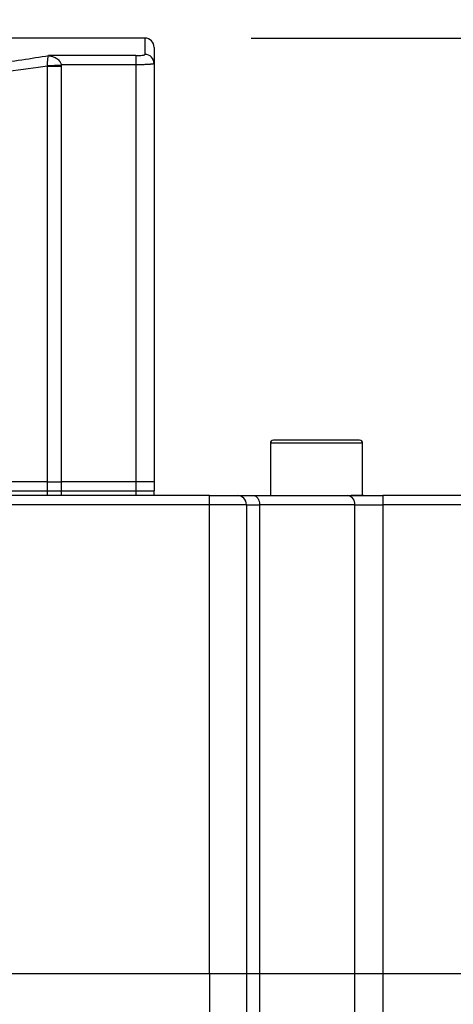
# Model space of a CAD drawing. Header units: millimetres. Extents: x 0 to 1397, y 0 to 1080.
# Tile 18 of 31: x 438 to 485, y 880 to 986. Entities that reach past the tile are written whole.
import ezdxf

# ---------------------------------------------------------------- set-up
doc = ezdxf.new("R2010")
doc.units = ezdxf.units.MM
doc.header["$LTSCALE"] = 5
doc.layers.add('DIMENSIONS', color=140, linetype='Continuous', lineweight=25)
doc.styles.add('SLDTEXTSTYLE0', font='TXT', dxfattribs={"width": 0.7})
doc.dimstyles.new('SLDDIMSTYLE0', dxfattribs={"dimtxt": 10.790039, "dimasz": 16.51, "dimexe": 0, "dimexo": 0.0625, "dimgap": 2.69751, "dimtad": 0, "dimtih": 1, "dimtoh": 1, "dimrnd": 1e-09, "dimzin": 4, "dimdsep": 46, "dimtxsty": 'SLDTEXTSTYLE0', "dimsah": 1, "dimcen": 0.09, "dimadec": 0, "dimazin": 1, "dimtfac": 1, "dimtmove": 0, "dimatfit": 0, "dimfxl": 0, "dimfrac": 2, "dimtolj": 1, "dimtzin": 12, "dimarcsym": 0})
doc.dimstyles.new('SLDDIMSTYLE11', dxfattribs={"dimtxt": 10.790039, "dimasz": 16.51, "dimexe": 0, "dimexo": 0.0625, "dimgap": 2.69751, "dimtad": 0, "dimtih": 1, "dimtoh": 1, "dimrnd": 1e-09, "dimzin": 12, "dimdsep": 46, "dimtxsty": 'SLDTEXTSTYLE0', "dimsah": 1, "dimcen": 0.09, "dimadec": 0, "dimazin": 3, "dimtfac": 1, "dimtmove": 0, "dimatfit": 0, "dimfxl": 0, "dimfrac": 2, "dimtolj": 1, "dimtzin": 12, "dimarcsym": 0})
doc.dimstyles.new('SLDDIMSTYLE12', dxfattribs={"dimtxt": 10.790039, "dimasz": 16.51, "dimexe": 0, "dimexo": 0.0625, "dimgap": 2.69751, "dimtad": 0, "dimtih": 1, "dimtoh": 1, "dimrnd": 1e-09, "dimzin": 4, "dimdsep": 46, "dimtxsty": 'SLDTEXTSTYLE0', "dimsah": 1, "dimcen": 0.09, "dimadec": 0, "dimazin": 1, "dimtol": 1, "dimtp": 0.5, "dimtm": 0.5, "dimtfac": 1, "dimtofl": 0, "dimtmove": 0, "dimatfit": 3, "dimfxl": 0, "dimfrac": 2, "dimtolj": 1, "dimarcsym": 0})

# ---------------------------------------------------------------- blocks, each defined once
blk = doc.blocks.new('_D_18')
at = {"layer": 'DIMENSIONS'}
for p, q in [((463.24, 984.47), (614.22, 984.47)), ((598.35, 984.47), (598.35, 786.08)), ((556.03, 766.52), (552.4, 766.52)), ((552.4, 766.52), (552.4, 749.37)), ((640.67, 766.52), (644.3, 766.52)), ((644.3, 766.52), (644.3, 749.37)), ((552.4, 749.37), (556.03, 749.37)), ((644.3, 749.37), (640.67, 749.37)), ((598.35, 548.57), (598.35, 746.95)), ((437.74, 548.57), (614.22, 548.57))]:
    blk.add_line(p, q, dxfattribs=at)
for points in [[(598.35, 984.47), (595.81, 967.96), (600.89, 967.96)], [(598.35, 548.57), (600.89, 565.08), (595.81, 565.08)]]:
    blk.add_solid(points, dxfattribs=at)
at = {"layer": 'DIMENSIONS', "char_height": 10.583, "attachment_point": 1, "style": 'SLDTEXTSTYLE0'}
for s, insert in [('±0.50', (601.55, 782.58)), ('435.90', (551.54, 782.58)), ('±0.02', (597.07, 763.01)), ('17.16', (556.03, 763.01))]:
    blk.add_mtext(s, dxfattribs=dict(at, insert=insert))
blk = doc.blocks.new('_D_19')
at = {"layer": 'DIMENSIONS'}
for p, q in [((524.47, 871.87), (524.47, 903.62)), ((435.44, 871.87), (540.35, 871.87)), ((508.44, 843.74), (504.82, 843.74)), ((504.82, 843.74), (504.82, 826.59)), ((540.5, 843.74), (544.13, 843.74)), ((544.13, 843.74), (544.13, 826.59)), ((504.82, 826.59), (508.44, 826.59)), ((544.13, 826.59), (540.5, 826.59)), ((435.99, 815.62), (540.35, 815.62)), ((524.47, 815.62), (524.47, 783.87))]:
    blk.add_line(p, q, dxfattribs=at)
for points in [[(524.47, 871.87), (527.01, 888.38), (521.93, 888.38)], [(524.47, 815.62), (521.93, 799.11), (527.01, 799.11)]]:
    blk.add_solid(points, dxfattribs=at)
at = {"layer": 'DIMENSIONS', "char_height": 10.583, "attachment_point": 1, "style": 'SLDTEXTSTYLE0'}
for s, insert in [('56.25', (503.95, 859.8)), ('2.21', (508.44, 840.24))]:
    blk.add_mtext(s, dxfattribs=dict(at, insert=insert))
blk = doc.blocks.new('_D_20')
at = {"layer": 'DIMENSIONS'}
for p, q in [((359.74, 993.21), (359.74, 1027.42)), ((452.74, 993.21), (452.74, 1027.42)), ((359.74, 1011.54), (327.99, 1011.54)), ((390.2, 1011.54), (386.58, 1011.54)), ((386.58, 1011.54), (386.58, 994.39)), ((422.27, 1011.54), (425.89, 1011.54)), ((425.89, 1011.54), (425.89, 994.39)), ((452.74, 1011.54), (484.49, 1011.54)), ((386.58, 994.39), (390.2, 994.39)), ((425.89, 994.39), (422.27, 994.39))]:
    blk.add_line(p, q, dxfattribs=at)
for points in [[(359.74, 1011.54), (343.23, 1014.08), (343.23, 1009)], [(452.74, 1011.54), (469.25, 1009), (469.25, 1014.08)]]:
    blk.add_solid(points, dxfattribs=at)
at = {"layer": 'DIMENSIONS', "char_height": 10.583, "attachment_point": 1, "style": 'SLDTEXTSTYLE0'}
for s, insert in [('93.00', (385.72, 1027.6)), ('3.66', (390.2, 1008.04))]:
    blk.add_mtext(s, dxfattribs=dict(at, insert=insert))

msp = doc.modelspace()

# ---------------------------------------------------------------- linework, layer by layer
for p, q in [((451.735, 984.469), (360.735, 984.469)), ((451.735, 984.469), (451.735, 982.704)), ((450.735, 982.575), (441.296, 982.575)), ((450.735, 982.575), (450.735, 981.584)), ((441.178, 936.469), (441.178, 981.448)), ((441.178, 981.448), (442.68, 981.448)), ((441.181, 981.494), (442.676, 981.584)), ((450.735, 981.584), (442.676, 981.584)), ((442.68, 981.448), (442.68, 936.469)), ((450.735, 981.584), (450.735, 936.469)), ((452.735, 981.712), (452.735, 936.469)), ((470.321, 940.969), (465.654, 940.969)), ((474.988, 940.969), (470.321, 940.969)), ((465.321, 940.635), (465.321, 934.969)), ((475.321, 940.635), (465.321, 940.635)), ((475.321, 934.969), (475.321, 940.635)), ((441.178, 936.469), (436.916, 936.469)), ((441.178, 935.469), (441.178, 936.469)), ((441.178, 936.469), (442.68, 936.469)), ((442.68, 936.469), (442.68, 935.469)), ((450.735, 936.469), (442.68, 936.469)), ((450.735, 936.469), (450.735, 935.469)), ((452.735, 936.469), (450.735, 936.469)), ((452.735, 936.469), (452.735, 935.469)), ((458.735, 934.969), (353.735, 934.969)), ((436.916, 935.469), (441.178, 935.469)), ((441.178, 935.469), (442.68, 935.469)), ((441.178, 934.969), (441.178, 935.469)), ((442.68, 935.469), (450.735, 935.469)), ((442.68, 935.469), (442.68, 934.969)), ((450.735, 935.469), (452.735, 935.469)), ((450.735, 935.469), (450.735, 934.969)), ((452.735, 934.969), (452.735, 935.469)), ((458.735, 933.969), (458.735, 934.969)), ((475.421, 934.969), (474.06, 934.969)), ((477.523, 934.969), (477.523, 933.969)), ((492.235, 934.969), (477.523, 934.969)), ((458.735, 933.969), (353.735, 933.969)), ((462.735, 933.969), (458.735, 933.969)), ((458.735, 883.269), (458.735, 933.969)), ((462.735, 933.969), (462.735, 883.269)), ((462.735, 933.969), (464.147, 933.969)), ((464.147, 933.969), (464.147, 883.269)), ((474.474, 933.969), (464.147, 933.969)), ((474.474, 883.269), (474.474, 933.969)), ((474.474, 933.969), (477.523, 933.969)), ((477.523, 933.969), (477.523, 883.269)), ((492.235, 933.969), (477.523, 933.969)), ((353.735, 883.269), (458.735, 883.269)), ((458.735, 883.269), (462.735, 883.269)), ((458.735, 883.269), (458.735, 876.569)), ((462.735, 883.269), (464.147, 883.269)), ((462.735, 883.269), (462.735, 876.569)), ((464.147, 883.269), (474.474, 883.269)), ((464.147, 883.269), (464.147, 876.569)), ((474.474, 883.269), (477.523, 883.269)), ((474.474, 876.569), (474.474, 883.269)), ((477.523, 883.269), (492.235, 883.269)), ((477.523, 883.269), (477.523, 876.569))]:
    msp.add_line(p, q)
at = {"flags": 128}
msp.add_lwpolyline([(463.5, 934.969), (463.626, 934.95), (463.748, 934.893), (463.859, 934.8), (463.957, 934.676), (464.038, 934.524), (464.098, 934.351), (464.135, 934.164), (464.147, 933.969)], dxfattribs=at)
for centre, radius, start, end in [((451.735, 983.469), 1, 0, 90), ((451.739, 981.708), 0.996, 0.22646, 90.22469), ((465.654, 940.635), 0.333, 90, 180), ((474.988, 940.635), 0.333, 360, 90), ((461.735, 933.969), 1, 0, 90), ((473.574, 934.073), 0.906, 353.36421, 81.28249)]:
    msp.add_arc(centre, radius, start, end)
for points, knots in [([(452.735, 983.469), (452.735, 983.468), (452.735, 983.466), (452.735, 983.449), (452.735, 983.422), (452.735, 983.384), (452.735, 983.335), (452.735, 983.275), (452.735, 983.205), (452.735, 983.124), (452.735, 983.031), (452.735, 982.928), (452.735, 982.814), (452.735, 982.69), (452.735, 982.554), (452.735, 982.408), (452.735, 982.251), (452.735, 982.082), (452.735, 981.904), (452.735, 981.776), (452.735, 981.712)], [0, 0, 0, 0, 0.0556167, 0.1112118, 0.166788, 0.2223481, 0.2778946, 0.3334304, 0.3889581, 0.4444804, 0.5, 0.5555196, 0.6110419, 0.6665696, 0.7221054, 0.7776519, 0.833212, 0.8887882, 0.9443833, 1, 1, 1, 1]), ([(435.235, 981.696), (436.331, 981.84), (437.388, 981.987), (439.422, 982.284), (440.386, 982.431), (441.296, 982.575)], [0, 0, 0, 0, 0.5, 0.5, 1, 1, 1, 1]), ([(441.181, 981.494), (441.181, 981.519), (441.182, 981.57), (441.184, 981.646), (441.187, 981.723), (441.19, 981.799), (441.194, 981.875), (441.201, 981.985), (441.212, 982.124), (441.226, 982.261), (441.243, 982.379), (441.26, 982.468), (441.275, 982.526), (441.287, 982.558), (441.293, 982.57), (441.296, 982.575)], [0, 0, 0, 0, 0.0372608, 0.0761121, 0.1167555, 0.1593545, 0.2040396, 0.2509144, 0.3655462, 0.5001911, 0.6114132, 0.7498476, 0.8747114, 0.9447656, 1, 1, 1, 1]), ([(441.296, 982.575), (441.338, 982.571), (441.417, 982.562), (441.528, 982.541), (441.624, 982.519), (441.819, 982.463), (442.051, 982.363), (442.298, 982.19), (442.441, 982.051), (442.538, 981.922), (442.602, 981.811), (442.65, 981.699), (442.668, 981.621), (442.676, 981.584)], [0, 0, 0, 0, 0.0755851, 0.1424981, 0.2007404, 0.2503147, 0.4997293, 0.6334689, 0.7491287, 0.8186924, 0.8831388, 0.9432529, 1, 1, 1, 1]), ([(450.735, 982.575), (451, 982.575), (451.26, 982.59), (451.536, 982.626), (451.61, 982.64), (451.71, 982.671), (451.735, 982.688), (451.735, 982.704)], [0, 0, 0, 0, 0.5, 0.5, 0.75, 0.75, 1, 1, 1, 1]), ([(442.676, 981.584), (442.678, 981.561), (442.68, 981.516), (442.68, 981.471), (442.68, 981.448)], [0, 0, 0, 0, 0.4996203, 1, 1, 1, 1]), ([(452.735, 981.712), (452.734, 981.709), (452.732, 981.703), (452.718, 981.695), (452.696, 981.687), (452.667, 981.679), (452.633, 981.672), (452.593, 981.665), (452.55, 981.659), (452.503, 981.653), (452.454, 981.647), (452.404, 981.642), (452.352, 981.637), (452.301, 981.633), (452.25, 981.629), (452.2, 981.625), (452.103, 981.619), (451.949, 981.61), (451.722, 981.6), (451.483, 981.593), (451.236, 981.588), (450.986, 981.584), (450.818, 981.584), (450.735, 981.584)], [0, 0, 0, 0, 0.0444863, 0.0873784, 0.1286762, 0.1683797, 0.2064889, 0.2430037, 0.2779241, 0.3112501, 0.3429816, 0.3731187, 0.4016613, 0.4286094, 0.4539631, 0.4777224, 0.4998874, 0.5874726, 0.6733586, 0.7575497, 0.8400504, 0.9208654, 1, 1, 1, 1])]:
    msp.add_open_spline(points, degree=3, knots=knots)
for points in [[(441.178, 981.448), (439.845, 981.246), (438.414, 981.044), (436.895, 980.841)], [(441.178, 981.448), (441.179, 981.463), (441.18, 981.478), (441.181, 981.494)], [(458.735, 934.969), (460.391, 934.969), (461.735, 934.969), (461.735, 934.969)], [(461.735, 934.969), (461.735, 934.969), (462.381, 934.969), (463.5, 934.969)], [(463.5, 934.969), (467.176, 934.969), (470.591, 934.969), (473.711, 934.969)], [(473.711, 934.969), (474.661, 934.969), (476.055, 934.969), (477.523, 934.969)]]:
    msp.add_open_spline(points, degree=3)

# ---------------------------------------------------------------- dimensions: what is measured, and where the dimension line sits
at = {"layer": 'DIMENSIONS'}
dim = msp.add_linear_dim(base=(452.735, 1011.543), p1=(359.735, 981.712), p2=(452.735, 981.712), dimstyle='SLDDIMSTYLE0', dxfattribs=at)
dim.commit()
dim.dimension.update_dxf_attribs({"geometry": '_D_20', "text_midpoint": (406.235, 1011.543), "dimtype": 160})
for base, p1, p2, dimstyle, picture, middle in [((598.35, 984.469), (426.235, 548.569), (451.735, 984.469), 'SLDDIMSTYLE12', '_D_18', (598.35, 766.519)), ((524.473, 815.619), (423.935, 871.869), (424.485, 815.619), 'SLDDIMSTYLE11', '_D_19', (524.473, 843.744))]:
    dim = msp.add_linear_dim(base=base, p1=p1, p2=p2, angle=90, dimstyle=dimstyle, dxfattribs=at)
    dim.commit()
    dim.dimension.update_dxf_attribs({"geometry": picture, "text_midpoint": middle, "dimtype": 160})

doc.saveas('drawing.dxf')
